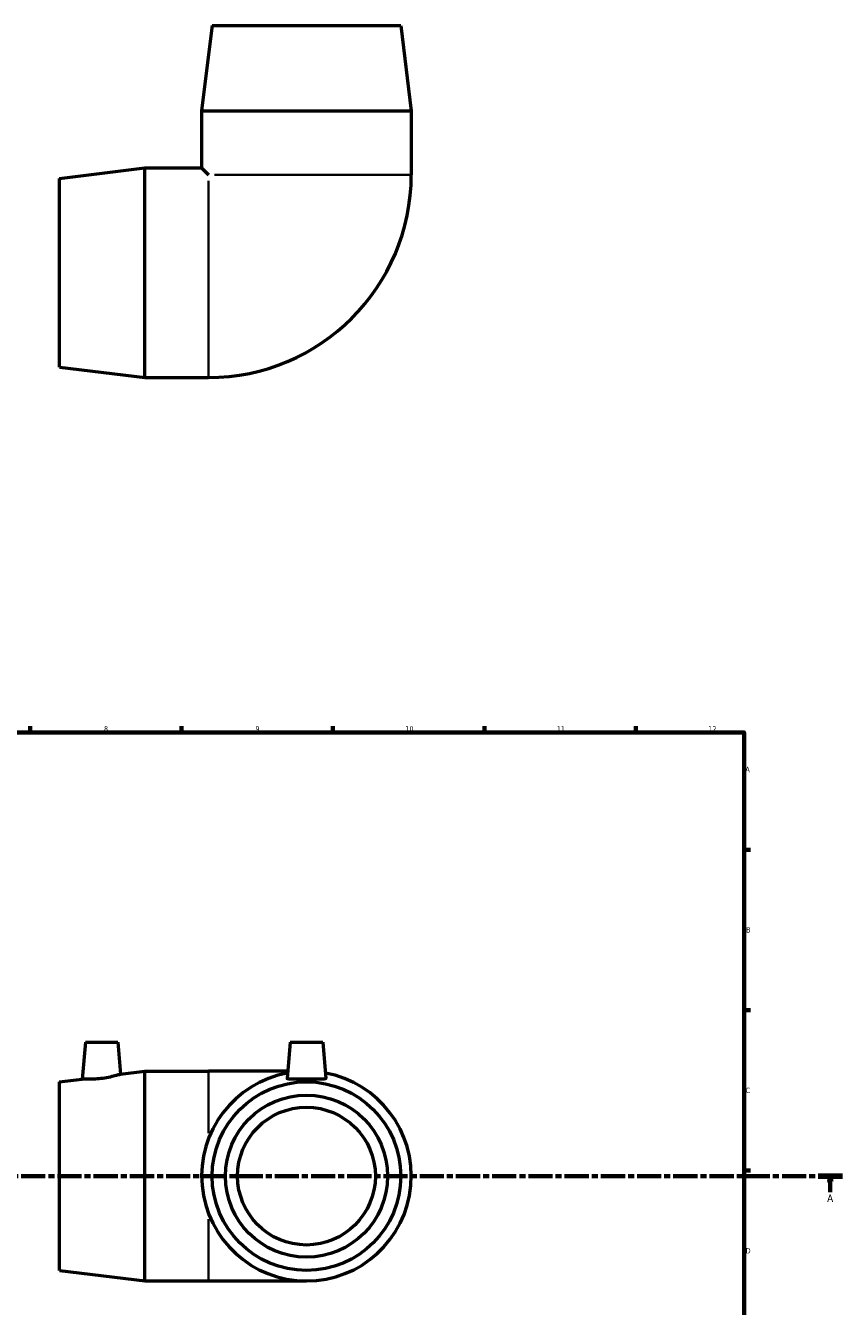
# Model space of a CAD drawing. Header units: millimetres. Extents: x -202 to 1359, y -253 to 925.
# Tile 4 of 6: x 489 to 866, y 308 to 901. Entities that reach past the tile are written whole.
import ezdxf

# ---------------------------------------------------------------- set-up
doc = ezdxf.new("R2010")
doc.units = ezdxf.units.MM
doc.linetypes.add('CHAIN', pattern=[0.3543, 0.2362, -0.0295, 0.0591, -0.0295])
for name, color, linetype, lineweight in [('Border (ISO)', 7, 'Continuous', 70), ('Section Line (ISO)', 7, 'CHAIN', 70), ('Visible (ISO)', 7, 'Continuous', 50), ('Visible Narrow (ISO)', 7, 'Continuous', 35)]:
    doc.layers.add(name, color=color, linetype=linetype, lineweight=lineweight)
doc.styles.add('Label Text (ISO)', font='tahoma.ttf')
doc.styles.add('Note Text (ISO)', font='tahoma.ttf')

# ---------------------------------------------------------------- blocks, each defined once
blk = doc.blocks.new('Borders Default Border')
at = {"layer": 'Border (ISO)'}
for p, q in [((70.08, 574), (70.08, 576.9)), ((140.17, 574), (140.17, 576.9)), ((210.25, 574), (210.25, 576.9)), ((280.33, 574), (280.33, 576.9)), ((350.42, 574), (350.42, 576.9)), ((490.58, 574), (490.58, 576.9)), ((560.67, 574), (560.67, 576.9)), ((630.75, 574), (630.75, 576.9)), ((700.83, 574), (700.83, 576.9)), ((770.92, 574), (770.92, 576.9)), ((20, 519.75), (17.1, 519.75)), ((821, 519.75), (823.9, 519.75)), ((20, 445.5), (17.1, 445.5)), ((821, 445.5), (823.9, 445.5)), ((20, 371.25), (17.1, 371.25)), ((821, 371.25), (823.9, 371.25)), ((20, 222.75), (17.1, 222.75)), ((821, 222.75), (823.9, 222.75)), ((20, 148.5), (17.1, 148.5)), ((821, 148.5), (823.9, 148.5)), ((20, 74.25), (17.1, 74.25)), ((821, 74.25), (823.9, 74.25)), ((70.08, 20), (70.08, 17.1)), ((140.17, 20), (140.17, 17.1)), ((210.25, 20), (210.25, 17.1)), ((280.33, 20), (280.33, 17.1)), ((350.42, 20), (350.42, 17.1)), ((490.58, 20), (490.58, 17.1)), ((560.67, 20), (560.67, 17.1)), ((630.75, 20), (630.75, 17.1)), ((700.83, 20), (700.83, 17.1)), ((770.92, 20), (770.92, 17.1))]:
    blk.add_line(p, q, dxfattribs=at)
at = {"layer": 'Border (ISO)', "flags": 128}
for points in [[(420.5, 594), (420.5, 574), (414.73, 584), (426.27, 584), (420.5, 574)], [(20, 20), (20, 574), (821, 574), (821, 20), (20, 20)], [(0, 297), (20, 297), (10, 302.77), (10, 291.23), (20, 297)], [(841, 297), (821, 297), (831, 302.77), (831, 291.23), (821, 297)], [(420.5, 0), (420.5, 20), (414.73, 10), (426.27, 10), (420.5, 20)]]:
    blk.add_lwpolyline(points, dxfattribs=at)
at = {"layer": 'Border (ISO)', "color": 232, "true_color": 0xca0064, "char_height": 2.5, "attachment_point": 7, "style": 'Note Text (ISO)'}
for s, insert in [('1', (34.48, 574.4)), ('2', (104.37, 574.4)), ('3', (174.43, 574.35)), ('4', (244.42, 574.4)), ('5', (314.64, 574.35)), ('6', (384.66, 574.35)), ('7', (454.77, 574.4)), ('8', (524.81, 574.34)), ('9', (594.88, 574.35)), ('10', (664.29, 574.35)), ('11', (734.37, 574.4)), ('12', (804.46, 574.4)), ('A', (17.29, 555.62)), ('A', (821.59, 555.62)), ('B', (17.59, 481.37)), ('B', (821.89, 481.37)), ('C', (17.43, 407.08)), ('C', (821.73, 407.08)), ('D', (17.43, 332.88)), ('D', (821.73, 332.88)), ('E', (17.64, 258.63)), ('E', (821.94, 258.63)), ('F', (17.7, 184.38)), ('F', (822, 184.38)), ('G', (17.31, 110.08)), ('G', (821.61, 110.08)), ('H', (17.44, 35.88)), ('H', (821.74, 35.88)), ('1', (34.48, 17.1)), ('2', (104.37, 17.1)), ('3', (174.43, 17.05)), ('4', (244.42, 17.1)), ('5', (314.64, 17.05)), ('6', (384.66, 17.05)), ('7', (454.77, 17.1)), ('8', (524.81, 17.04)), ('9', (594.88, 17.05)), ('10', (664.29, 17.05)), ('11', (734.37, 17.1)), ('12', (804.46, 17.1))]:
    blk.add_mtext(s, dxfattribs=dict(at, insert=insert))
blk = doc.blocks.new('2dTransSection0')
at = {"layer": 'Section Line (ISO)', "linetype": 'CHAIN', "ltscale": 47.315063}
blk.add_line((134.45, 368.68), (866.46, 368.68), dxfattribs=at)
at = {"layer": 'Section Line (ISO)', "linetype": 'Continuous', "lineweight": 140}
for p, q in [((134.45, 368.68), (145.62, 368.68)), ((855.29, 368.68), (866.46, 368.68))]:
    blk.add_line(p, q, dxfattribs=at)
at = {"layer": 'Section Line (ISO)', "linetype": 'Continuous'}
for p, q in [((140.04, 368.68), (139.54, 366.18)), ((140.04, 366.18), (140.04, 368.68)), ((140.54, 366.18), (140.04, 368.68)), ((860.88, 368.68), (860.38, 366.18)), ((860.88, 366.18), (860.88, 368.68)), ((861.38, 366.18), (860.88, 368.68)), ((139.54, 366.18), (140.54, 366.18)), ((140.04, 361.18), (140.04, 366.18)), ((860.38, 366.18), (861.38, 366.18)), ((860.88, 361.18), (860.88, 366.18))]:
    blk.add_line(p, q, dxfattribs=at)
at = {"layer": 'Section Line (ISO)', "linetype": 'Continuous', "flags": 128}
for points in [[(140.54, 366.18), (140.04, 368.68), (139.54, 366.18), (140.54, 366.18)], [(861.38, 366.18), (860.88, 368.68), (860.38, 366.18), (861.38, 366.18)]]:
    blk.add_lwpolyline(points, dxfattribs=at)
at = {"layer": 'Section Line (ISO)'}
for points in [[(140.54, 366.18), (140.04, 368.68), (139.54, 366.18), (140.54, 366.18)], [(861.38, 366.18), (860.88, 368.68), (860.38, 366.18), (861.38, 366.18)]]:
    blk.add_solid(points, dxfattribs=at)
at = {"layer": 'Section Line (ISO)', "char_height": 3.5, "attachment_point": 7, "style": 'Label Text (ISO)'}
for insert in [(138.55, 356.68), (859.39, 356.68)]:
    blk.add_mtext('A', dxfattribs=dict(at, insert=insert))

msp = doc.modelspace()

# ---------------------------------------------------------------- linework, layer by layer
at = {"layer": 'Visible (ISO)'}
for p, q in [((574.846, 901.109), (569.996, 861.609)), ((574.846, 901.109), (662.146, 901.109)), ((662.146, 901.109), (666.996, 861.609)), ((569.996, 861.609), (666.996, 861.609)), ((569.996, 861.609), (569.996, 835.259)), ((666.996, 861.609), (666.996, 832.109)), ((504.146, 830.409), (543.646, 835.259)), ((504.146, 743.109), (504.146, 830.409)), ((543.646, 738.259), (543.646, 835.259)), ((543.646, 835.259), (569.996, 835.259)), ((569.996, 835.259), (573.146, 832.109)), ((504.146, 743.109), (543.646, 738.259)), ((543.646, 738.259), (573.146, 738.259)), ((516.196, 430.677), (514.704, 413.624)), ((516.196, 430.677), (531.196, 430.677)), ((531.196, 430.677), (532.497, 415.808)), ((610.996, 430.677), (609.524, 413.845)), ((610.996, 430.677), (625.996, 430.677)), ((625.996, 430.677), (627.469, 413.845)), ((532.497, 415.808), (543.646, 417.177)), ((543.646, 320.177), (543.646, 417.177)), ((543.646, 417.177), (573.146, 417.177)), ((609.815, 417.177), (573.146, 417.177)), ((504.146, 412.327), (514.704, 413.624)), ((504.146, 325.027), (504.146, 412.327)), ((504.146, 325.027), (543.646, 320.177)), ((543.646, 320.177), (573.146, 320.177)), ((573.146, 320.177), (618.496, 320.177))]:
    msp.add_line(p, q, dxfattribs=at)
for radius in [43.65, 37.5, 31.875]:
    msp.add_circle((618.496, 368.677), radius, dxfattribs=at)
for centre, radius, start, end in [((573.146, 832.109), 93.85, 270, 0), ((618.496, 368.677), 48.5, 100.394663, 79.605337)]:
    msp.add_arc(centre, radius, start, end, dxfattribs=at)
for points, knots in [([(532.497, 415.808), (532.497, 415.808), (532.268, 415.735), (531.345, 415.457), (530.652, 415.255), (529.047, 414.836), (528.022, 414.59), (525.769, 414.144), (524.542, 413.946), (523.387, 413.807)], [4.036758, 4.036758, 4.036758, 4.036758, 4.3793035, 4.3793035, 4.721849, 4.721849, 5.0710484, 5.0710484, 5.4202478, 5.4202478, 5.4202478, 5.4202478]), ([(523.387, 413.807), (522.292, 413.675), (521.124, 413.579), (518.981, 413.484), (518.005, 413.482), (516.467, 413.514), (515.801, 413.549), (514.92, 413.605), (514.704, 413.624), (514.704, 413.624)], [0, 0, 0, 0, 0.3309292, 0.3309292, 0.6618583, 0.6618583, 0.9942462, 0.9942462, 1.3266341, 1.3266341, 1.3266341, 1.3266341]), ([(627.467, 413.807), (627.441, 413.675), (627.196, 413.579), (626.256, 413.484), (625.561, 413.482), (623.973, 413.514), (622.972, 413.549), (620.788, 413.605), (619.604, 413.624), (617.388, 413.624), (616.205, 413.605), (614.02, 413.549), (613.019, 413.514), (611.431, 413.482), (610.737, 413.484), (609.797, 413.579), (609.552, 413.675), (609.523, 413.819), (609.523, 413.832), (609.524, 413.845)], [0, 0, 0, 0, 0.3309292, 0.3309292, 0.6618583, 0.6618583, 0.9942462, 0.9942462, 1.3266341, 1.3266341, 1.6590219, 1.6590219, 1.9914098, 1.9914098, 2.322339, 2.322339, 2.6532681, 2.6532681, 2.6842714, 2.6842714, 2.6842714, 2.6842714])]:
    msp.add_open_spline(points, degree=3, knots=knots, dxfattribs=at)
msp.add_open_spline([(627.469, 413.845), (627.47, 413.832), (627.469, 413.819), (627.467, 413.807)], degree=3, dxfattribs=at)
at = {"layer": 'Visible Narrow (ISO)'}
for p, q in [((575.965, 832.109), (666.529, 832.109)), ((573.146, 738.726), (573.146, 829.29)), ((573.146, 388.578), (573.146, 417.089)), ((573.146, 320.266), (573.146, 348.777))]:
    msp.add_line(p, q, dxfattribs=at)

# ---------------------------------------------------------------- block references
msp.add_blockref('Borders Default Border', (0, 0))
at = {"layer": 'Section Line (ISO)'}
msp.add_blockref('2dTransSection0', (0, 0), dxfattribs=at)

doc.saveas('drawing.dxf')
